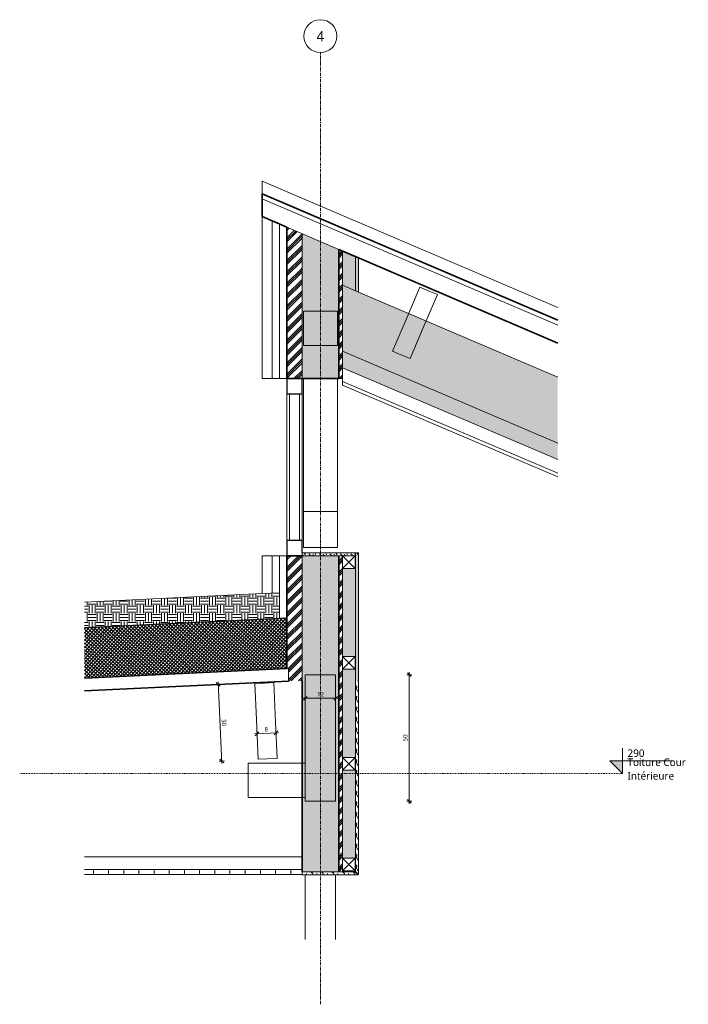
# Model space of a CAD drawing. Header units: millimetres. Extents: x 20598 to 41856, y -1610 to 5878.
# Tile 2 of 7: x 23454 to 26097, y 1988 to 5878. Entities that reach past the tile are written whole.
import ezdxf

# ---------------------------------------------------------------- set-up
doc = ezdxf.new("R2010")
doc.units = ezdxf.units.MM
doc.linetypes.add('Ligne de quadrillage', pattern=[22.225, 12.7, -3.175, 3.175, -3.175])
doc.linetypes.add('Tiret point', pattern=[6.25, 2.5, -1.875, 0, -1.875])
for name, color, linetype, lineweight in [('A-ANNO-DIMS', 211, 'Continuous', 9), ('A-ANNO-DIMS-10', 211, 'Continuous', 9), ('A-CLNG', 13, 'Continuous', 13), ('A-CLNG-FNSH', 13, 'Continuous', 13), ('A-CLNG-PATT', 13, 'Continuous', 13), ('A-DETL', 90, 'Continuous', 13), ('A-DETL-GENF', 92, 'Continuous', 13), ('A-FLOR-LEVL', 51, 'Continuous', 9), ('A-GLAZ-CURT', 52, 'Continuous', 13), ('A-GLAZ-CWMG', 51, 'Continuous', 13), ('A-ROOF', 132, 'Continuous', 13), ('A-ROOF-FNSH', 132, 'Continuous', 13), ('A-ROOF-PATT', 132, 'Continuous', 13), ('A-WALL', 113, 'Continuous', 13), ('A-WALL-FNSH', 113, 'Continuous', 13), ('A-WALL-PATT', 111, 'Continuous', 13), ('S-BEAM', 12, 'Continuous', 13), ('S-GRID', 1, 'Continuous', 9), ('S-GRID-IDEN', 1, 'Continuous', 9)]:
    doc.layers.add(name, color=color, linetype=linetype, lineweight=lineweight)
doc.styles.add('Trebuchet MS', font='trebuc.ttf', dxfattribs={"height": 30})
doc.styles.add('Trebuchet MS_1', font='trebuc.ttf', dxfattribs={"height": 40})
doc.styles.add('Trebuchet MS_2', font='trebuc.ttf', dxfattribs={"height": 18})
doc.dimstyles.new('Cotes100e_Intérieur', dxfattribs={"dimscale": 304.8, "dimtxt": 18.557116, "dimasz": 0.049213, "dimexe": 0.032808, "dimexo": 0.0625, "dimgap": 0.006562, "dimtad": 1, "dimdec": 0, "dimlfac": 0.1, "dimzin": 0, "dimdsep": 46, "dimtxsty": 'Trebuchet MS_2', "dimblk1": 'OBLIQUE', "dimblk2": 'OBLIQUE', "dimsah": 1, "dimcen": 0.09, "dimdle": 0.032808, "dimazin": 0, "dimtfac": 1, "dimtdec": 4, "dimtix": 1, "dimtmove": 0, "dimatfit": 3, "dimfxl": 0.032808, "dimfxlon": 1, "dimtvp": 1, "dimtolj": 1, "dimtzin": 0, "dimarcsym": 2})
pattern_1 = [(201.9, (26689.361, 3993.56), (-30.306, -25.73274), [3.143, -22.002]), (201.9, (26677.124, 3981.866), (-30.306, -25.73274), [3.143, -22.002]), (201.9, (26681.184, 3997.048), (-30.306, -25.73274), [3.143, -22.002]), (201.9, (26668.947, 3985.354), (-30.306, -25.73274), [3.143, -22.002]), (228.465, (26686.444, 3992.388), (-44.257218, -58.442309), [7.028, -49.197]), (228.465, (26681.784, 3987.127), (-44.257218, -58.442309), [7.028, -49.197]), (228.465, (26678.267, 3995.875), (-44.257218, -58.442309), [7.028, -49.197]), (228.465, (26673.607, 3990.6144), (-44.257218, -58.442309), [7.028, -49.197]), (291.9, (26681.213, 3980.122), (-2.40322, 39.6844), [3.143, -22.002]), (291.9, (26681.184, 3997.048), (-2.40322, 39.6844), [3.143, -22.002]), (291.9, (26673.036, 3983.61), (-2.40322, 39.6844), [3.143, -22.002]), (291.9, (26673.007, 4000.536), (-2.40322, 39.6844), [3.143, -22.002]), (265.335, (26681.784, 3987.127), (11.549003, 72.393545), [7.028, -49.197]), (265.335, (26682.3556, 3994.1315), (11.549003, 72.393545), [7.028, -49.197]), (265.335, (26673.607, 3990.6144), (11.549003, 72.393545), [7.028, -49.197]), (265.335, (26674.1793, 3997.6197), (11.549003, 72.393545), [7.028, -49.197])]
pattern_2 = [(315, (24570.547, 2882.483), (35.5597, -17.7802), [3.143, -22.002]), (315, (24586.104, 2875.815), (35.5597, -17.7802), [3.143, -22.002]), (315, (24570.547, 2873.593), (35.5597, -17.7802), [3.143, -22.002]), (315, (24586.104, 2866.925), (35.5597, -17.7802), [3.143, -22.002]), (341.565, (24572.769, 2880.26), (71.12024, -17.77965), [7.028, -49.197]), (341.565, (24579.4363, 2878.038), (71.12024, -17.77965), [7.028, -49.197]), (341.565, (24572.769, 2871.3704), (71.12024, -17.77965), [7.028, -49.197]), (341.565, (24579.4363, 2869.148), (71.12024, -17.77965), [7.028, -49.197]), (45, (24586.104, 2880.26), (-35.5597, -17.7802), [3.143, -22.002]), (45, (24570.547, 2873.593), (-35.5597, -17.7802), [3.143, -22.002]), (45, (24586.104, 2871.37), (-35.5597, -17.7802), [3.143, -22.002]), (45, (24570.547, 2864.703), (-35.5597, -17.7802), [3.143, -22.002]), (18.435, (24579.4363, 2878.038), (-71.12024, -17.77965), [7.028, -49.197]), (18.435, (24572.769, 2875.8153), (-71.12024, -17.77965), [7.028, -49.197]), (18.435, (24579.4363, 2869.148), (-71.12024, -17.77965), [7.028, -49.197]), (18.435, (24572.769, 2866.9256), (-71.12024, -17.77965), [7.028, -49.197])]
pattern_3 = [(45, (24645.506, -75140), (-22.45064, 22.45064), []), (45, (24653.443, -75140), (0, 44.90128), []), (45, (24637.568, -75140), (0, 44.90128), [])]
pattern_4 = [(108.435, (24656.335, -75140), (-41.6501172, 83.2997322), [15.805, -115.904]), (139.399, (24651.337, -75125.006), (-249.90094512, 208.24804964), [7.68, -376.314]), (136.848, (24687.156, -75120.008), (-624.75432212, 583.09618882), [18.269, -895.187]), (109.983, (24673.828, -75107.513), (-124.9490171, 333.2004023), [9.75, -477.751]), (90, (24670.496, -75140), (-41.65, 41.65), [8.33, -33.32]), (118.443, (24670.496, -75131.67), (291.55062601, -541.449677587), [22.736, -1114.087]), (84.289, (24659.667, -75111.678), (-41.65233153, -374.84971651), [8.372, -410.206]), (129.806, (24660.5, -75103.348), (166.6014826, -208.2490736), [6.506, -318.791])]
pattern_5 = [(315, (24412.546, 4355.151), (35.55969, -17.7802), [3.143, -22.002]), (315, (24428.104, 4348.485), (35.55969, -17.7802), [3.143, -22.002]), (315, (24412.546, 4346.262), (35.55969, -17.7802), [3.143, -22.002]), (315, (24428.104, 4339.594), (35.55969, -17.7802), [3.143, -22.002]), (341.565, (24414.769, 4352.929), (71.12024, -17.779653), [7.028, -49.197]), (341.565, (24421.437, 4350.707), (71.12024, -17.779653), [7.028, -49.197]), (341.565, (24414.769, 4344.039), (71.12024, -17.779653), [7.028, -49.197]), (341.565, (24421.436, 4341.8167), (71.12024, -17.779653), [7.028, -49.197]), (45, (24428.104, 4352.93), (-35.55969, -17.7802), [3.143, -22.002]), (45, (24412.546, 4346.262), (-35.55969, -17.7802), [3.143, -22.002]), (45, (24428.104, 4344.04), (-35.55969, -17.7802), [3.143, -22.002]), (45, (24412.546, 4337.372), (-35.55969, -17.7802), [3.143, -22.002]), (18.435, (24421.437, 4350.707), (-71.12024, -17.779653), [7.028, -49.197]), (18.435, (24414.769, 4348.484), (-71.12024, -17.779653), [7.028, -49.197]), (18.435, (24421.436, 4341.8167), (-71.12024, -17.779653), [7.028, -49.197]), (18.435, (24414.769, 4339.594), (-71.12024, -17.779653), [7.028, -49.197])]
pattern_6 = [(108.435, (24656.335, -75140), (-41.6501172, 83.2997322), [15.805, -115.904]), (139.399, (24651.337, -75125.006), (-249.90170438, 208.24870043), [7.68, -376.314]), (136.848, (24687.156, -75120.008), (-624.75432212, 583.09618882), [18.269, -895.187]), (109.983, (24673.828, -75107.513), (-124.9490171, 333.2004023), [9.75, -477.751]), (90, (24670.496, -75140), (-41.65, 41.65), [8.33, -33.32]), (118.443, (24670.496, -75131.67), (291.55062601, -541.449677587), [22.736, -1114.087]), (84.289, (24659.667, -75111.678), (-41.65233153, -374.84971651), [8.372, -410.206]), (129.806, (24660.5, -75103.348), (166.6014826, -208.2490736), [6.506, -318.791])]

# ---------------------------------------------------------------- blocks, each defined once
blk = doc.blocks.new('Family - IfcBeam - CVT-251676-Coupe 1')
at = {"layer": 'S-BEAM', "color": 250, "lineweight": 18}
for p, q in [((2118.1, 4460), (2118.1, 3934.9)), ((2253.1, 3934.9), (2253.1, 4460)), ((2188.8, 3934.9), (2118.1, 3934.9)), ((2118.1, 3934.9), (2118.1, 3866.5)), ((2253.1, 3934.9), (2188.8, 3934.9)), ((2253.1, 3861), (2253.1, 3934.9)), ((2118.1, 3866.5), (2118.1, 3792.6)), ((2253.1, 3792.6), (2253.1, 3861)), ((2118.1, 3792.6), (2183.6, 3792.6)), ((2183.6, 3792.6), (2253.1, 3792.6))]:
    blk.add_line(p, q, dxfattribs=at)
blk = doc.blocks.new('Family - IfcBeam - CVT-251742-Coupe 1')
at = {"layer": 'S-BEAM', "color": 250, "lineweight": 18}
for p, q in [((1900.6, 2940), (1900.6, 2876.8)), ((2020.3, 2940), (1900.6, 2940)), ((1900.6, 2940), (1900.6, 2940)), ((2125.6, 2940), (2020.3, 2940)), ((2125.6, 2868.2), (2125.6, 2940)), ((1900.6, 2876.8), (1900.6, 2805)), ((2125.6, 2805), (2125.6, 2868.2)), ((1900.6, 2805), (2006, 2805)), ((1900.6, 2805), (1900.6, 2805)), ((2006, 2805), (2125.6, 2805))]:
    blk.add_line(p, q, dxfattribs=at)
blk = doc.blocks.new('Family - IfcBeam - POUTRE-251896-Coupe 1')
at = {"layer": 'S-BEAM', "color": 250, "lineweight": 18}
for p, q in [((2188, 3290), (2125.6, 3290)), ((2125.6, 3290), (2125.6, 3049.6)), ((2245.6, 3290), (2188, 3290)), ((2245.6, 3030.4), (2245.6, 3290)), ((2125.6, 3049.6), (2125.6, 2790)), ((2245.6, 2790), (2245.6, 3030.4)), ((2125.6, 2790), (2183.3, 2790)), ((2183.3, 2790), (2245.6, 2790))]:
    blk.add_line(p, q, dxfattribs=at)
blk = doc.blocks.new('Family - IfcBeam - POUTRE-252022-Coupe 1')
at = {"layer": 'S-BEAM', "color": 250, "lineweight": 18}
for p, q in [((2125.6, 2499.1), (2125.6, 2243.4)), ((2245.6, 2499.1), (2245.6, 2243.4))]:
    blk.add_line(p, q, dxfattribs=at)
blk = doc.blocks.new('Family - IfcBeam - CVT-252106-Coupe 1')
at = {"layer": 'S-BEAM', "color": 250, "lineweight": 18}
for p, q in [((2155, 4726.3), (2118.1, 4726.3)), ((2118.1, 4726.3), (2118.1, 4628.2)), ((2253.1, 4726.3), (2155, 4726.3)), ((2253.1, 4689.5), (2253.1, 4726.3)), ((2253.1, 4591.3), (2253.1, 4689.5)), ((2118.1, 4628.2), (2118.1, 4591.3)), ((2118.1, 4591.3), (2216.2, 4591.3)), ((2216.2, 4591.3), (2253.1, 4591.3))]:
    blk.add_line(p, q, dxfattribs=at)
blk = doc.blocks.new('Family - IfcBeam - PANNE-252506-Coupe 1')
at = {"layer": 'S-BEAM', "color": 250, "lineweight": 18}
for p, q in [((2578.7, 4821.4), (2527.9, 4702.4)), ((2615.2, 4805.9), (2578.7, 4821.4)), ((2578.7, 4821.4), (2578.7, 4821.4)), ((2590.6, 4658.1), (2647.7, 4792)), ((2647.7, 4792), (2615.2, 4805.9)), ((2527.9, 4702.4), (2470.8, 4568.5)), ((2539.8, 4539.1), (2590.6, 4658.1)), ((2470.8, 4568.5), (2503.3, 4554.6)), ((2503.3, 4554.6), (2539.8, 4539.1))]:
    blk.add_line(p, q, dxfattribs=at)
blk = doc.blocks.new('Family - IfcBeam - PANNE-252640-Coupe 1')
at = {"layer": 'S-BEAM', "color": 250, "lineweight": 18}
for p, q in [((1965.2, 3257.2), (1925.8, 3255.4)), ((1925.8, 3255.4), (1932.3, 3113.3)), ((2000.8, 3258.8), (1965.2, 3257.2)), ((2007.9, 3101.1), (2000.8, 3258.8)), ((1932.3, 3113.3), (1939.5, 2955.7)), ((2014.4, 2959.1), (2007.9, 3101.1)), ((1939.5, 2955.7), (1975, 2957.3)), ((1975, 2957.3), (2014.4, 2959.1)), ((1939.5, 2955.7), (1939.4, 2955.7))]:
    blk.add_line(p, q, dxfattribs=at)
blk = doc.blocks.new('GROUPE SCOLAIRE ST JULIEN - PRO - Ind A_importrevit_ifc-2-Coupe 1')
at = {"layer": 'S-BEAM', "color": 250, "lineweight": 18}
for name in ['Family - IfcBeam - PANNE-252506-Coupe 1', 'Family - IfcBeam - CVT-252106-Coupe 1', 'Family - IfcBeam - CVT-251676-Coupe 1', 'Family - IfcBeam - POUTRE-251896-Coupe 1', 'Family - IfcBeam - PANNE-252640-Coupe 1', 'Family - IfcBeam - CVT-251742-Coupe 1', 'Family - IfcBeam - POUTRE-252022-Coupe 1']:
    blk.add_blockref(name, (0, 0), dxfattribs=at)
blk = doc.blocks.new('Meneau rectangulaire - 60 x 60mm-8077803-Coupe 1')
at = {"layer": 'A-GLAZ-CWMG', "color": 30}
for p, q in [((2053.1, 4400), (2053.1, 3820)), ((2113.1, 4400), (2113.1, 3820))]:
    blk.add_line(p, q, dxfattribs=at)
blk = doc.blocks.new('Panneau système - Vitré-8357839-Coupe 1')
at = {"layer": 'A-GLAZ-CURT', "color": 30}
for p, q in [((2103.1, 4400), (2063.1, 4400)), ((2063.1, 4400), (2063.1, 3820)), ((2103.1, 3820), (2103.1, 4400)), ((2063.1, 3820), (2103.1, 3820))]:
    blk.add_line(p, q, dxfattribs=at)
blk = doc.blocks.new('Meneau rectangulaire - 60 x 60mm-8357837-Coupe 1')
at = {"layer": 'A-GLAZ-CWMG', "color": 20, "lineweight": 25}
for p, q in [((2113.1, 3820), (2053.1, 3820)), ((2053.1, 3820), (2053.1, 3760)), ((2113.1, 3772), (2113.1, 3820)), ((2053.1, 3760), (2113.1, 3760))]:
    blk.add_line(p, q, dxfattribs=at)
blk = doc.blocks.new('Meneau rectangulaire - 60 x 60mm-8357838-Coupe 1')
at = {"layer": 'A-GLAZ-CWMG', "color": 20, "lineweight": 25}
for p, q in [((2113.1, 4460), (2053.1, 4460)), ((2053.1, 4460), (2053.1, 4400)), ((2113.1, 4400), (2113.1, 4460)), ((2053.1, 4400), (2113.1, 4400))]:
    blk.add_line(p, q, dxfattribs=at)
blk = doc.blocks.new('Répétition de détail - Croix 50x50-8055712-Coupe 1')
at = {"layer": 'A-DETL-GENF'}
for p, q in [((2323.1, 3760), (2273.1, 3760)), ((2273.1, 3760), (2273.1, 3710)), ((2273.1, 3760), (2323.1, 3760)), ((2273.1, 3710), (2273.1, 3760)), ((2323.1, 3760), (2273.1, 3710)), ((2273.1, 3760), (2323.1, 3710)), ((2323.1, 3710), (2323.1, 3760)), ((2323.1, 3760), (2323.1, 3710)), ((2273.1, 3710), (2323.1, 3710)), ((2323.1, 3710), (2273.1, 3710)), ((2323.1, 3361.7), (2273.1, 3361.7)), ((2273.1, 3361.7), (2273.1, 3311.7)), ((2273.1, 3361.7), (2323.1, 3361.7)), ((2273.1, 3311.7), (2273.1, 3361.7)), ((2323.1, 3361.7), (2273.1, 3311.7)), ((2273.1, 3361.7), (2323.1, 3311.7)), ((2323.1, 3311.7), (2323.1, 3361.7)), ((2323.1, 3361.7), (2323.1, 3311.7)), ((2273.1, 3311.7), (2323.1, 3311.7)), ((2323.1, 3311.7), (2273.1, 3311.7)), ((2323.1, 2963.3), (2273.1, 2963.3)), ((2273.1, 2963.3), (2273.1, 2913.3)), ((2273.1, 2963.3), (2323.1, 2963.3)), ((2273.1, 2913.3), (2273.1, 2963.3)), ((2323.1, 2963.3), (2273.1, 2913.3)), ((2273.1, 2963.3), (2323.1, 2913.3)), ((2323.1, 2913.3), (2323.1, 2963.3)), ((2323.1, 2963.3), (2323.1, 2913.3)), ((2273.1, 2913.3), (2323.1, 2913.3)), ((2323.1, 2913.3), (2273.1, 2913.3)), ((2323.1, 2565), (2273.1, 2565)), ((2273.1, 2565), (2273.1, 2515)), ((2273.1, 2565), (2323.1, 2565)), ((2273.1, 2515), (2273.1, 2565)), ((2323.1, 2565), (2273.1, 2515)), ((2273.1, 2565), (2323.1, 2515)), ((2323.1, 2515), (2323.1, 2565)), ((2323.1, 2565), (2323.1, 2515)), ((2273.1, 2515), (2323.1, 2515)), ((2323.1, 2515), (2273.1, 2515))]:
    blk.add_line(p, q, dxfattribs=at)
blk = doc.blocks.new('Niveau - Marqueur de niveau - Point triangulaire-1765-Coupe 1')
at = {"layer": 'A-FLOR-LEVL'}
blk.add_hatch(color=256, dxfattribs=at).paths.add_polyline_path([(3379.3, 2950), (3379.3, 2900), (3329.3, 2950)])
for p, q in [((3379.3, 2900), (3379.3, 3000)), ((3329.3, 2950), (3379.3, 2900)), ((3329.3, 2950), (3579.3, 2950))]:
    blk.add_line(p, q, dxfattribs=at)
blk = doc.blocks.new('Quadrillage - Extrémité de la ligne de quadrillage - Cercle-4360-Coupe 1')
at = {"layer": 'S-GRID-IDEN'}
blk.add_circle((2185.6, 5813.3), 65, dxfattribs=at)
blk = doc.blocks.new('DIMBLOCK1-Coupe 1')
at = {"layer": 'A-ANNO-DIMS-10'}
for p, q in [((24477.2, 3060.4), (24382.3, 3056.1)), ((24392.3, 3056.5), (24385.1, 3048.7)), ((24392.3, 3056.5), (24391.8, 3066.5)), ((24392.3, 3056.5), (24399.4, 3064.3)), ((24392.3, 3056.5), (24392.7, 3046.5)), ((24467.2, 3059.9), (24460, 3052.1)), ((24467.2, 3059.9), (24466.7, 3069.9)), ((24467.2, 3059.9), (24474.4, 3067.7)), ((24467.2, 3059.9), (24467.7, 3049.9))]:
    blk.add_line(p, q, dxfattribs=at)
at = {"layer": 'A-ANNO-DIMS-10', "color": 0, "insert": (24422, 3082.9), "char_height": 18, "width": 15.852, "attachment_point": 1, "rotation": 2.6022, "line_spacing_factor": 1.048425, "style": 'Trebuchet MS_2'}
blk.add_mtext('8', dxfattribs=at)
blk = doc.blocks.new('_Oblique')
at = {"color": 0, "linetype": 'ByBlock', "lineweight": -2}
blk.add_line((-0.5, -0.5), (0.5, 0.5), dxfattribs=at)
blk = doc.blocks.new('DIMBLOCK2-Coupe 1')
at = {"layer": 'A-ANNO-DIMS-10'}
for p, q in [((24238.9, 3251.6), (24228.9, 3251.1)), ((24238.9, 3251.6), (24231, 3258.7)), ((24238.4, 3261.5), (24253.9, 2938.7)), ((24238.9, 3251.6), (24248.9, 3252)), ((24238.9, 3251.6), (24246.7, 3244.4)), ((24253.4, 2948.7), (24243.4, 2948.2)), ((24253.4, 2948.7), (24245.6, 2955.8)), ((24253.4, 2948.7), (24263.4, 2949.2)), ((24253.4, 2948.7), (24261.3, 2941.6))]:
    blk.add_line(p, q, dxfattribs=at)
at = {"layer": 'A-ANNO-DIMS-10', "color": 0, "insert": (24270.5, 3114.5), "char_height": 18, "width": 31.704, "attachment_point": 1, "rotation": 272.75, "line_spacing_factor": 1.048425, "style": 'Trebuchet MS_2'}
blk.add_mtext('30', dxfattribs=at)
blk = doc.blocks.new('DIMBLOCK3-Coupe 1')
at = {"layer": 'A-ANNO-DIMS-10'}
for p, q in [((24994.1, 3290), (24984.1, 3290)), ((24994.1, 3290), (24986.6, 3297.5)), ((24994.1, 3300), (24994.1, 2780)), ((24994.1, 3290), (25001.6, 3282.5)), ((24994.1, 3290), (25004.1, 3290)), ((24994.1, 2790), (24984.1, 2790)), ((24994.1, 2790), (24986.6, 2797.5)), ((24994.1, 2790), (25001.6, 2782.5)), ((24994.1, 2790), (25004.1, 2790))]:
    blk.add_line(p, q, dxfattribs=at)
at = {"layer": 'A-ANNO-DIMS-10', "color": 0, "insert": (24969.1, 3026.8), "char_height": 18, "width": 31.704, "attachment_point": 1, "rotation": 90, "line_spacing_factor": 1.048425, "style": 'Trebuchet MS_2'}
blk.add_mtext('50', dxfattribs=at)
blk = doc.blocks.new('DIMBLOCK4-Coupe 1')
at = {"layer": 'A-ANNO-DIMS-10'}
for p, q in [((24573, 3197), (24713, 3197)), ((24583, 3197), (24575.5, 3189.5)), ((24583, 3197), (24583, 3207)), ((24583, 3197), (24590.5, 3204.5)), ((24583, 3197), (24583, 3187)), ((24703, 3197), (24695.5, 3189.5)), ((24703, 3197), (24703, 3207)), ((24703, 3197), (24710.5, 3204.5)), ((24703, 3197), (24703, 3187))]:
    blk.add_line(p, q, dxfattribs=at)
at = {"layer": 'A-ANNO-DIMS-10', "color": 0, "insert": (24629.8, 3222), "char_height": 18, "width": 31.704, "attachment_point": 1, "line_spacing_factor": 1.048425, "style": 'Trebuchet MS_2'}
blk.add_mtext('12', dxfattribs=at)

msp = doc.modelspace()

# ---------------------------------------------------------------- hatches: boundary and pattern name
at = {"layer": 'A-CLNG-PATT'}
h = msp.add_hatch(dxfattribs=at)
h.set_pattern_fill('FP_15', color=30, style=0, pattern_type=2)
h.set_pattern_definition([(90, (24645.506, -75140), (-60, 4e-15), [])])
h.paths.add_polyline_path([(23710.3, 2500), (24570.5, 2500), (24570.5, 2520), (23710.3, 2520), (23710.3, 2511.1)])
at = {"layer": 'A-DETL-GENF'}
h = msp.add_hatch(dxfattribs=at)
h.set_pattern_fill('FP_17', color=30, style=0, pattern_type=2)
h.set_pattern_definition(pattern_6)
h.paths.add_polyline_path([(24793.5, 3760), (24793.5, 3772), (24781.5, 3772), (24781.5, 3760)])
h.paths.add_polyline_path([(24730.5, 3760), (24780.5, 3760), (24780.5, 3772), (24570.5, 3772), (24570.5, 3760), (24645.5, 3760)])
h = msp.add_hatch(dxfattribs=at)
h.set_pattern_fill('FP_17', color=30, style=0, pattern_type=2)
h.set_pattern_definition(pattern_6)
h.paths.add_polyline_path([(24645.5, 2499.1), (24792.2, 2499.1), (24780.2, 2511.1), (24570.5, 2511.1), (24570.5, 2499.1)])
at = {"layer": 'A-ROOF-PATT'}
h = msp.add_hatch(dxfattribs=at)
h.set_pattern_fill('FP_11', color=30, angle=-135, style=0, pattern_type=2)
h.set_pattern_definition(pattern_1)
h.paths.add_polyline_path([(25580.7, 4205.5), (25580.7, 4466.4), (24730.5, 4829.1), (24730.5, 4568.1)])
h = msp.add_hatch(dxfattribs=at)
h.set_pattern_fill('FP_11', color=30, angle=-135, style=0, pattern_type=2)
h.set_pattern_definition(pattern_1)
h.paths.add_polyline_path([(25580.7, 4140.3), (25580.7, 4205.5), (24730.5, 4568.1), (24730.5, 4502.9)])
h = msp.add_hatch(dxfattribs=at)
h.set_pattern_fill('FP_9', color=30, style=0, pattern_type=2)
h.set_pattern_definition([(0, (24645.506, -75140), (31.75, 31.75), [31.75, -31.75]), (0, (24645.506, -75128.094), (31.75, 31.75), [31.75, -31.75]), (0, (24645.506, -75116.187), (31.75, 31.75), [31.75, -31.75]), (90, (24649.475, -75112.22), (-31.75, 31.75), [31.75, -31.75]), (90, (24661.38, -75112.22), (-31.75, 31.75), [31.75, -31.75]), (90, (24673.287, -75112.22), (-31.75, 31.75), [31.75, -31.75])])
h.paths.add_polyline_path([(23710.3, 3476.5), (24481.5, 3513.5), (24481.5, 3613.6), (23710.3, 3576.6), (23710.3, 3558)])
h = msp.add_hatch(dxfattribs=at)
h.set_pattern_fill('FP_10', color=30, angle=-135, style=0, pattern_type=2)
h.set_pattern_definition([(227.75, (22568.232, 3521.714), (7.40218, -6.72367), []), (317.75, (22568.232, 3521.714), (6.72367, 7.40218), [])])
h.paths.add_polyline_path([(23710.3, 3276.2), (24510.5, 3314.7), (24510.5, 3514.9), (23710.3, 3476.5), (23710.3, 3436.5)])
at = {"layer": 'A-WALL-PATT'}
h = msp.add_hatch(dxfattribs=at)
h.set_pattern_fill('FP_13', color=30, style=0, pattern_type=2)
h.set_pattern_definition(pattern_3)
h.paths.add_polyline_path([(24570.5, 3265.9), (24570.5, 3760), (24510.5, 3760), (24510.5, 3314.7), (24516.5, 3315), (24516.5, 3265.9)])
h.paths.add_polyline_path([(24510.5, 4460), (24570.5, 4460), (24570.5, 5032.5), (24510.5, 5058.1)])
h = msp.add_hatch(dxfattribs=at)
h.set_pattern_fill('FP_16', color=30, angle=-135, style=0, pattern_type=2)
h.set_pattern_definition(pattern_5)
h.paths.add_polyline_path([(24645.5, 3265.9), (24715.5, 3265.9), (24715.5, 3760), (24570.5, 3760), (24570.5, 3265.9)])
h.paths.add_polyline_path([(24570.5, 4460), (24715.5, 4460), (24715.5, 4970.5), (24570.5, 5032.5)])
h = msp.add_hatch(dxfattribs=at)
h.set_pattern_fill('FP_13', color=30, style=0, pattern_type=2)
h.set_pattern_definition(pattern_3)
h.paths.add_polyline_path([(24730.5, 3265.9), (24730.5, 3760), (24715.5, 3760), (24715.5, 3265.9)])
h.paths.add_polyline_path([(24715.5, 4460), (24730.5, 4460), (24730.5, 4964), (24715.5, 4970.5), (24715.5, 4680.2)])
h = msp.add_hatch(dxfattribs=at)
h.set_pattern_fill('FP_16', color=30, angle=-135, style=0, pattern_type=2)
h.set_pattern_definition(pattern_5)
h.paths.add_polyline_path([(24780.5, 3265.9), (24781.5, 3265.9), (24781.5, 3760), (24780.5, 3760), (24780.5, 3710), (24730.5, 3710), (24730.5, 3361.7), (24780.5, 3361.7), (24780.5, 3311.7), (24730.5, 3311.7), (24730.5, 3265.9)])
h.paths.add_polyline_path([(24781.5, 4807.3), (24781.5, 4942.2), (24730.5, 4964), (24730.5, 4829.1)])
h = msp.add_hatch(dxfattribs=at)
h.set_pattern_fill('FP_14', color=30, style=0, pattern_type=2)
h.set_pattern_definition(pattern_4)
h.paths.add_polyline_path([(24793.5, 3265.9), (24793.5, 3760), (24781.5, 3760), (24781.5, 3265.9)])
h.paths.add_polyline_path([(24793.5, 4802.2), (24793.5, 4937.1), (24781.5, 4942.2), (24781.5, 4807.3)])
h = msp.add_hatch(dxfattribs=at)
h.set_pattern_fill('FP_12', color=30, angle=-135, style=0, pattern_type=2)
h.set_pattern_definition(pattern_2)
h.paths.add_polyline_path([(24645.5, 2511.1), (24715.5, 2511.1), (24715.5, 3265.9), (24570.5, 3265.9), (24570.5, 2511.1), (24632.3, 2511.1)])
h = msp.add_hatch(dxfattribs=at)
h.set_pattern_fill('FP_13', color=30, style=0, pattern_type=2)
h.set_pattern_definition(pattern_3)
h.paths.add_polyline_path([(24730.5, 2511.1), (24730.5, 3265.9), (24715.5, 3265.9), (24715.5, 2511.1)])
h = msp.add_hatch(dxfattribs=at)
h.set_pattern_fill('FP_12', color=30, angle=-135, style=0, pattern_type=2)
h.set_pattern_definition(pattern_2)
h.paths.add_polyline_path([(24730.5, 2511.1), (24781.5, 2511.1), (24781.5, 3265.9), (24730.5, 3265.9), (24730.5, 2963.3), (24780.5, 2963.3), (24780.5, 2913.3), (24730.5, 2913.3), (24730.5, 2565), (24780.5, 2565), (24780.5, 2515), (24730.5, 2515)])
h = msp.add_hatch(dxfattribs=at)
h.set_pattern_fill('FP_14', color=30, style=0, pattern_type=2)
h.set_pattern_definition(pattern_4)
h.paths.add_polyline_path([(24793.5, 2500.4), (24793.5, 3265.9), (24781.5, 3265.9), (24781.5, 2512.4), (24792.7, 2501.2)])

# ---------------------------------------------------------------- linework, layer by layer
at = {"layer": 'A-CLNG', "color": 30}
for p, q in [((24570.5, 2570), (23710.3, 2570)), ((24570.5, 2520), (23710.3, 2520))]:
    msp.add_line(p, q, dxfattribs=at)
at = {"layer": 'A-CLNG', "color": 23, "lineweight": 35}
msp.add_line((24570.5, 2511.1), (24570.5, 2570), dxfattribs=at)
at = {"layer": 'A-CLNG-FNSH', "color": 30}
msp.add_line((23710.3, 2500), (24570.5, 2500), dxfattribs=at)
at = {"layer": 'A-DETL'}
for p, q in [((24780.5, 3772), (24570.5, 3772)), ((24570.5, 3772), (24570.5, 3760)), ((24570.5, 3760), (24730.5, 3760)), ((24780.5, 3760), (24780.5, 3772)), ((24793.5, 3772), (24781.5, 3772)), ((24781.5, 3772), (24781.5, 3760)), ((24793.5, 3760), (24793.5, 3772)), ((24780.2, 2511.1), (24570.5, 2511.1)), ((24570.5, 2511.1), (24570.5, 2499.1)), ((24570.5, 2499.1), (24792.2, 2499.1)), ((24781.5, 2511.1), (24780.2, 2511.1)), ((24780.2, 2511.1), (24792.2, 2499.1)), ((24793.5, 2500.4), (24781.5, 2512.4)), ((24781.5, 2512.4), (24781.5, 2511.1))]:
    msp.add_line(p, q, dxfattribs=at)
at = {"layer": 'A-FLOR-LEVL', "linetype": 'Tiret point'}
msp.add_line((23454.3, 2900), (25836.7, 2900), dxfattribs=at)
at = {"layer": 'A-ROOF', "color": 23, "lineweight": 35}
for p, q in [((24412.5, 5190), (24412.5, 5100)), ((24412.5, 5190), (25580.7, 4690.6)), ((24793.5, 4937.1), (25580.7, 4600.6)), ((23710.3, 3276.2), (24510.5, 3314.7)), ((23710.3, 3226.2), (24516.5, 3264.9)), ((24516.5, 3264.9), (24516.5, 3265.9))]:
    msp.add_line(p, q, dxfattribs=at)
at = {"layer": 'A-ROOF', "color": 30}
for p, q in [((24412.5, 5170), (25580.7, 4670.6)), ((25580.7, 4466.4), (24793.5, 4802.2)), ((24730.5, 4568.1), (25580.7, 4205.5)), ((24730.5, 4502.9), (25580.7, 4140.3)), ((24730.5, 4448.6), (25580.7, 4085.9)), ((24481.5, 3613.6), (24412.5, 3610.3)), ((23710.3, 3476.5), (24481.5, 3513.5)), ((24516.5, 3315), (24510.5, 3314.7)), ((24516.5, 3265.9), (24516.5, 3315))]:
    msp.add_line(p, q, dxfattribs=at)
at = {"layer": 'A-ROOF-FNSH', "color": 30}
for p, q in [((24412.5, 5240), (24412.5, 5190)), ((25580.7, 4740.6), (24412.5, 5240)), ((24730.5, 4460), (24730.5, 4434.4)), ((24730.5, 4434.4), (25580.7, 4071.8)), ((24412.5, 3610.3), (23710.3, 3576.6))]:
    msp.add_line(p, q, dxfattribs=at)
at = {"layer": 'A-WALL', "color": 23, "lineweight": 35}
for p, q in [((24510.5, 5058.1), (24412.5, 5100)), ((24510.5, 5058.1), (24510.5, 4460)), ((24715.5, 4970.5), (24715.5, 4460)), ((24793.5, 4937.1), (24715.5, 4970.5)), ((24510.5, 4460), (24715.5, 4460)), ((24570.5, 3760), (24510.5, 3760)), ((24510.5, 3760), (24510.5, 3314.7)), ((24715.5, 3760), (24715.5, 2511.1)), ((24570.5, 3265.9), (24570.5, 2570))]:
    msp.add_line(p, q, dxfattribs=at)
at = {"layer": 'A-WALL', "color": 30}
for p, q in [((24452.5, 5082.9), (24452.5, 4460)), ((24481.5, 5070.5), (24481.5, 4460)), ((24715.5, 4970.5), (24510.5, 5058.1)), ((24570.5, 5032.5), (24570.5, 4460)), ((24730.5, 4460), (24730.5, 4964)), ((24781.5, 4942.2), (24781.5, 4807.3)), ((24730.5, 4829.1), (24793.5, 4802.2)), ((24481.5, 4460), (24510.5, 4460)), ((24452.5, 3760), (24452.5, 3612.2)), ((24510.5, 3760), (24481.5, 3760)), ((24481.5, 3760), (24481.5, 3513.5)), ((24570.5, 3760), (24570.5, 3265.9)), ((24781.5, 3760), (24781.5, 2512.4)), ((24730.5, 3710), (24730.5, 3361.7)), ((24481.5, 3513.5), (24510.5, 3514.9)), ((24730.5, 3311.7), (24730.5, 2963.3)), ((24730.5, 2913.3), (24730.5, 2565)), ((24730.5, 2515), (24730.5, 2511.1))]:
    msp.add_line(p, q, dxfattribs=at)
at = {"layer": 'A-WALL-FNSH', "color": 30}
for p, q in [((24412.5, 5100), (24412.5, 4460)), ((24793.5, 4802.2), (24793.5, 4937.1)), ((24412.5, 4460), (24481.5, 4460)), ((24715.5, 4460), (24730.5, 4460)), ((24481.5, 3760), (24412.5, 3760)), ((24412.5, 3760), (24412.5, 3610.3)), ((24781.5, 3760), (24780.5, 3760)), ((24793.5, 2500.4), (24793.5, 3760))]:
    msp.add_line(p, q, dxfattribs=at)
at = {"layer": 'S-GRID', "linetype": 'Ligne de quadrillage'}
msp.add_line((24643, 1987.6), (24643, 5748.3), dxfattribs=at)

# ---------------------------------------------------------------- block references
at = {"color": 250, "lineweight": 5}
msp.add_blockref('GROUPE SCOLAIRE ST JULIEN - PRO - Ind A_importrevit_ifc-2-Coupe 1', (22457.4, 0), dxfattribs=at)
at = {"layer": 'A-DETL-GENF'}
msp.add_blockref('Répétition de détail - Croix 50x50-8055712-Coupe 1', (22457.4, 0), dxfattribs=at)
at = {"layer": 'A-FLOR-LEVL'}
msp.add_blockref('Niveau - Marqueur de niveau - Point triangulaire-1765-Coupe 1', (22457.4, 0), dxfattribs=at)
at = {"layer": 'A-GLAZ-CURT', "color": 30}
msp.add_blockref('Panneau système - Vitré-8357839-Coupe 1', (22457.4, 0), dxfattribs=at)
at = {"layer": 'A-GLAZ-CWMG', "color": 30}
for name in ['Meneau rectangulaire - 60 x 60mm-8357838-Coupe 1', 'Meneau rectangulaire - 60 x 60mm-8077803-Coupe 1', 'Meneau rectangulaire - 60 x 60mm-8357837-Coupe 1']:
    msp.add_blockref(name, (22457.4, 0), dxfattribs=at)
at = {"layer": 'S-GRID-IDEN'}
msp.add_blockref('Quadrillage - Extrémité de la ligne de quadrillage - Cercle-4360-Coupe 1', (22457.4, 0), dxfattribs=at)

# ---------------------------------------------------------------- texts
at = {"layer": 'A-FLOR-LEVL', "char_height": 30, "attachment_point": 1, "style": 'Trebuchet MS'}
for s, insert, width in [('Toiture Cour', (25856.7, 2959), 288.607), ('290', (25856.7, 2995.1), 81.772), ('Intérieure', (25856.7, 2905.4), 229.283)]:
    msp.add_mtext(s, dxfattribs=dict(at, insert=insert, width=width))
at = {"layer": 'S-GRID-IDEN', "insert": (24627.8, 5832.9), "char_height": 40, "width": 36.076, "attachment_point": 1, "style": 'Trebuchet MS_1'}
msp.add_mtext('4', dxfattribs=at)

# ---------------------------------------------------------------- dimensions: what is measured, and where the dimension line sits
at = {"layer": 'A-ANNO-DIMS'}
for base, p1, p2, angle, override, picture, middle in [((24994.1, 2790), (24984.1, 3290), (24984.1, 2790), 90, {"dimpost": '<>', "dimfxl": 500}, 'DIMBLOCK3-Coupe 1', (24982.9, 3040)), ((24253.4, 2948.7), (24248.9, 3252), (24263.4, 2949.2), 272.75, {"dimpost": '<>', "dimfxl": 303.217331}, 'DIMBLOCK2-Coupe 1', (24257.3, 3100.7)), ((24392.3, 3056.5), (24467.7, 3049.9), (24392.7, 3046.5), 2.6022, {"dimpost": '<>', "dimfxl": 75.000001}, 'DIMBLOCK1-Coupe 1', (24429.2, 3069.4))]:
    dim = msp.add_linear_dim(base=base, p1=p1, p2=p2, angle=angle, dimstyle='Cotes100e_Intérieur', override=override, dxfattribs=at)
    dim.commit()
    dim.dimension.update_dxf_attribs({"geometry": picture, "text_midpoint": middle})
dim = msp.add_linear_dim(base=(24703, 3197), p1=(24583, 3207), p2=(24703, 3207), dimstyle='Cotes100e_Intérieur', override={"dimpost": '<>', "dimfxl": 119.999998}, dxfattribs=at)
dim.commit()
dim.dimension.update_dxf_attribs({"geometry": 'DIMBLOCK4-Coupe 1', "text_midpoint": (24643, 3208)})

doc.saveas('drawing.dxf')
